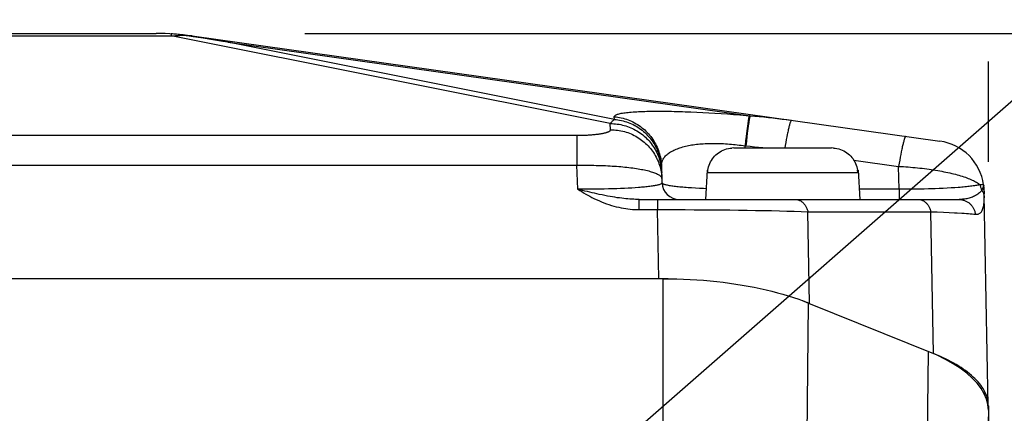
# Model space of a CAD drawing. Header units: millimetres. Extents: x 0 to 420, y 0 to 297.
# Tile 65 of 70: x 322.09 to 333.58, y 214.38 to 218.97. Entities that reach past the tile are written whole.
import ezdxf

# ---------------------------------------------------------------- set-up
doc = ezdxf.new("R2010")
doc.units = ezdxf.units.MM
doc.header["$LTSCALE"] = 23.1
doc.layers.get('0').update_dxf_attribs({"linetype": 'CONTINUOUS'})
for name, color, linetype in [('COMPONENTS', 7, 'CONTINUOUS'), ('DETAIL', 7, 'CONTINUOUS'), ('DIMENSION', 7, 'CONTINUOUS')]:
    doc.layers.add(name, color=color, linetype=linetype)
doc.styles.get("Standard").update_dxf_attribs({"font": 'arial.ttf'})
doc.dimstyles.new('DIMSTYLE_11', dxfattribs={"dimtxt": 3, "dimasz": 3, "dimexe": 0.18, "dimexo": 0.0625, "dimgap": 0.09, "dimtad": 1, "dimdec": 3, "dimlfac": 5, "dimdsep": 46, "dimtxsty": 'STANDARD', "dimblk": '_FILLED', "dimblk1": '_FILLED', "dimblk2": '_FILLED', "dimcen": 0.09, "dimadec": 0, "dimazin": 0, "dimtp": 0.5, "dimtm": 0.5, "dimtfac": 1, "dimtdec": 3, "dimtofl": 0, "dimtmove": 0, "dimatfit": 3, "dimldrblk": '_FILLED', "dimfxl": 1, "dimtolj": 1, "dimarcsym": 0})
doc.dimstyles.new('DIMSTYLE_12', dxfattribs={"dimtxt": 3, "dimasz": 3, "dimexe": 0.18, "dimexo": 0.0625, "dimgap": 0.09, "dimtad": 1, "dimdec": 1, "dimlfac": 5, "dimdsep": 46, "dimtxsty": 'STANDARD', "dimblk": '_FILLED', "dimblk1": '_FILLED', "dimblk2": '_FILLED', "dimcen": 0.09, "dimadec": 0, "dimazin": 0, "dimtp": 0.8, "dimtm": 0.8, "dimtfac": 1, "dimtdec": 1, "dimtofl": 0, "dimtmove": 0, "dimatfit": 3, "dimldrblk": '_FILLED', "dimfxl": 1, "dimtolj": 1, "dimarcsym": 0})
doc.dimstyles.new('DIMSTYLE_6', dxfattribs={"dimtxt": 3, "dimasz": 3, "dimexe": 0.18, "dimexo": 0.0625, "dimgap": 0.09, "dimtad": 1, "dimdec": 1, "dimlfac": 5, "dimdsep": 46, "dimtxsty": 'STANDARD', "dimblk": '_FILLED', "dimblk1": '_FILLED', "dimblk2": '_FILLED', "dimcen": 0.09, "dimadec": 0, "dimazin": 0, "dimtp": 0.3, "dimtm": 0.3, "dimtfac": 1, "dimtdec": 1, "dimtofl": 0, "dimtmove": 0, "dimatfit": 3, "dimldrblk": '_FILLED', "dimfxl": 1, "dimtolj": 1, "dimarcsym": 0})
doc.dimstyles.get("Standard").update_dxf_attribs({"dimtxt": 3, "dimasz": 3, "dimexe": 0.18, "dimexo": 0.0625, "dimgap": 0.09, "dimtad": 1, "dimdec": 3, "dimdsep": 46, "dimtxsty": 'STANDARD', "dimblk": '_FILLED', "dimblk1": '_FILLED', "dimblk2": '_FILLED', "dimcen": 0.09, "dimadec": 0, "dimazin": 0, "dimtol": 1, "dimtp": 0.001, "dimtm": 0.001, "dimtfac": 1, "dimtdec": 3, "dimtofl": 0, "dimtmove": 0, "dimatfit": 3, "dimldrblk": '_FILLED', "dimfxl": 1, "dimtolj": 1, "dimarcsym": 0})

# ---------------------------------------------------------------- blocks, each defined once
blk = doc.blocks.new('_FILLED')
at = {"color": 0, "linetype": 'BYBLOCK'}
blk.add_solid([(0, 0), (-1, 0.2), (-1, -0.2)], dxfattribs=at)
blk = doc.blocks.new('*D21')
at = {"layer": 'DIMENSION', "color": 2, "linetype": 'CONTINUOUS'}
for p, q in [((298.39, 226.906), (298.39, 230.906)), ((333.39, 219.498), (333.39, 230.906)), ((298.39, 228.906), (315.89, 228.906)), ((333.39, 228.906), (315.89, 228.906)), ((298.39, 216.463), (298.39, 224.964)), ((333.39, 217.31), (333.39, 218.478))]:
    blk.add_line(p, q, dxfattribs=at)
at = {"layer": 'DIMENSION', "color": 2, "linetype": 'CONTINUOUS', "xscale": 3, "yscale": 3, "zscale": 3, "rotation": 180}
blk.add_blockref('_FILLED', (298.39, 228.906), dxfattribs=at)
at = {"layer": 'DIMENSION', "color": 2, "linetype": 'CONTINUOUS', "xscale": 3, "yscale": 3, "zscale": 3}
blk.add_blockref('_FILLED', (333.39, 228.906), dxfattribs=at)
at = {"layer": 'DIMENSION', "color": 2, "linetype": 'CONTINUOUS', "insert": (315.89, 232.656), "char_height": 3, "width": 6.99257, "attachment_point": 2, "line_spacing_factor": 0.9}
blk.add_mtext('175', dxfattribs=at)
blk = doc.blocks.new('*D22')
at = {"layer": 'DIMENSION', "color": 2, "linetype": 'CONTINUOUS'}
for p, q in [((286.89, 233.048), (286.89, 240.906)), ((344.89, 226.753), (344.89, 240.906)), ((286.89, 238.906), (315.89, 238.906)), ((344.89, 238.906), (315.89, 238.906)), ((286.89, 223.748), (286.89, 230.473)), ((344.89, 217.686), (344.89, 224.666)), ((286.89, 202.197), (286.89, 221.528)), ((344.89, 202.066), (344.89, 216.896))]:
    blk.add_line(p, q, dxfattribs=at)
at = {"layer": 'DIMENSION', "color": 2, "linetype": 'CONTINUOUS', "xscale": 3, "yscale": 3, "zscale": 3, "rotation": 180}
blk.add_blockref('_FILLED', (286.89, 238.906), dxfattribs=at)
at = {"layer": 'DIMENSION', "color": 2, "linetype": 'CONTINUOUS', "xscale": 3, "yscale": 3, "zscale": 3}
blk.add_blockref('_FILLED', (344.89, 238.906), dxfattribs=at)
at = {"layer": 'DIMENSION', "color": 2, "linetype": 'CONTINUOUS', "insert": (315.89, 242.656), "char_height": 3, "width": 6.99257, "attachment_point": 2, "line_spacing_factor": 0.9}
blk.add_mtext('290', dxfattribs=at)
blk = doc.blocks.new('*D23')
at = {"layer": 'DIMENSION', "color": 2, "linetype": 'CONTINUOUS'}
for p, q in [((325.68, 218.806), (336.954, 218.806)), ((338.489, 218.806), (379.89, 218.806)), ((377.89, 218.806), (377.89, 178.376)), ((377.89, 137.947), (377.89, 178.376)), ((348.86, 137.947), (379.89, 137.947))]:
    blk.add_line(p, q, dxfattribs=at)
at = {"layer": 'DIMENSION', "color": 2, "linetype": 'CONTINUOUS', "xscale": 3, "yscale": 3, "zscale": 3}
for p, rotation in [((377.89, 218.806), 90), ((377.89, 137.947), 270)]:
    blk.add_blockref('_FILLED', p, dxfattribs=dict(at, rotation=rotation))
at = {"layer": 'DIMENSION', "color": 2, "linetype": 'CONTINUOUS', "insert": (374.14, 178.376), "char_height": 3, "width": 13.27138, "attachment_point": 2, "rotation": 90, "line_spacing_factor": 0.9}
blk.add_mtext('(404.3)', dxfattribs=at)
blk = doc.blocks.new('*D24')
at = {"layer": 'DIMENSION', "color": 2, "linetype": 'CONTINUOUS'}
for p, q in [((325.413, 218.806), (369.89, 218.806)), ((367.89, 218.806), (367.89, 207.376)), ((367.89, 195.947), (367.89, 207.376)), ((338.204, 195.947), (369.89, 195.947))]:
    blk.add_line(p, q, dxfattribs=at)
at = {"layer": 'DIMENSION', "color": 2, "linetype": 'CONTINUOUS', "xscale": 3, "yscale": 3, "zscale": 3}
for p, rotation in [((367.89, 218.806), 90), ((367.89, 195.947), 270)]:
    blk.add_blockref('_FILLED', p, dxfattribs=dict(at, rotation=rotation))
at = {"layer": 'DIMENSION', "color": 2, "linetype": 'CONTINUOUS', "insert": (364.14, 207.376), "char_height": 3, "width": 10.48327, "attachment_point": 2, "rotation": 90, "line_spacing_factor": 0.9}
blk.add_mtext('114.3', dxfattribs=at)

msp = doc.modelspace()

# ---------------------------------------------------------------- linework, layer by layer
at = {"layer": 'COMPONENTS', "color": 7, "linetype": 'CONTINUOUS'}
for p, q in [((308.09948, 218.80599), (323.67992, 218.80599)), ((324.11178, 218.76782), (323.99711, 218.7857)), ((324.09744, 218.7768), (332.82453, 217.55028)), ((324.22643, 218.74969), (324.11178, 218.76782)), ((324.34106, 218.73131), (324.22643, 218.74969)), ((330.4183, 217.47085), (330.39738, 217.47018)), ((330.4183, 217.47085), (331.5611, 217.47085)), ((331.58203, 217.47018), (331.5611, 217.47085)), ((329.58245, 217.06333), (329.57501, 217.26108)), ((330.10752, 217.21085), (330.0897, 216.87085)), ((330.10752, 217.21085), (330.11672, 217.21085)), ((330.11444, 217.18656), (330.11572, 217.21085)), ((330.11621, 217.20683), (330.11672, 217.21085)), ((330.11672, 217.21085), (330.12011, 217.23089)), ((331.85929, 217.23089), (331.86268, 217.21085)), ((331.86268, 217.21085), (331.8632, 217.20683)), ((331.86268, 217.21085), (331.87188, 217.21085)), ((331.86497, 217.18656), (331.86368, 217.21085)), ((331.87188, 217.21085), (331.8897, 216.87085)), ((333.34024, 217.0038), (333.34011, 217.0058)), ((333.34035, 217.00205), (333.34024, 217.0038)), ((333.34044, 217.00044), (333.34035, 217.00205)), ((333.34055, 216.99822), (333.34044, 217.00044)), ((333.34068, 216.99533), (333.34055, 216.99822)), ((333.34086, 216.99077), (333.34068, 216.99533)), ((333.3412, 216.9811), (333.34086, 216.99077)), ((333.34248, 216.93784), (333.3412, 216.9811)), ((329.31302, 216.87085), (333.04792, 216.87085)), ((333.34281, 216.92391), (333.34248, 216.93784)), ((333.38964, 214.46927), (333.34281, 216.92392)), ((329.59559, 215.94691), (302.18382, 215.94691)), ((329.59559, 215.94668), (329.54271, 215.94691)), ((329.65241, 215.94597), (329.59559, 215.94668)), ((331.26377, 215.67422), (331.22513, 215.6888)), ((331.30156, 215.6593), (331.27474, 215.66989)), ((331.29265, 215.6629), (332.74965, 215.07424)), ((333.3897, 214.41399), (333.38405, 214.47901)), ((333.3897, 214.46283), (333.38964, 214.46926)), ((333.3897, 214.46283), (333.3897, 203.33272))]:
    msp.add_line(p, q, dxfattribs=at)
at = {"layer": 'COMPONENTS', "color": 9, "linetype": 'CONTINUOUS'}
for p, q in [((323.85307, 218.80099), (323.85307, 218.7768)), ((307.92634, 218.7768), (323.85307, 218.7768)), ((328.97834, 217.75546), (323.85307, 218.7768)), ((324.51297, 218.70326), (330.61011, 217.84636)), ((329.0257, 217.80399), (324.51297, 218.70326)), ((329.91933, 217.89118), (329.98732, 217.8882)), ((329.98732, 217.8882), (330.0566, 217.8848)), ((330.0566, 217.8848), (330.12715, 217.88098)), ((330.12715, 217.88098), (330.19872, 217.87677)), ((330.19872, 217.87677), (330.27115, 217.87216)), ((330.27115, 217.87216), (330.34418, 217.86718)), ((330.34418, 217.86718), (330.41746, 217.86186)), ((330.41746, 217.86186), (330.49085, 217.85621)), ((328.98105, 217.6835), (328.97834, 217.75546)), ((329.0257, 217.80399), (329.02455, 217.83447)), ((330.49085, 217.85621), (330.5641, 217.85026)), ((330.5641, 217.85026), (330.61011, 217.84636)), ((330.56735, 217.63917), (330.56347, 217.60572)), ((330.57114, 217.67065), (330.56735, 217.63917)), ((330.57483, 217.69998), (330.57114, 217.67065)), ((330.57676, 217.63837), (330.57289, 217.60492)), ((330.5784, 217.72703), (330.57483, 217.69998)), ((330.58055, 217.66984), (330.57676, 217.63837)), ((330.58424, 217.69918), (330.58055, 217.66984)), ((330.58781, 217.72622), (330.58424, 217.69918)), ((303.19008, 217.61886), (328.60066, 217.61889)), ((328.58933, 217.61886), (328.58933, 217.26875)), ((330.55756, 217.55221), (330.55158, 217.49524)), ((330.56347, 217.60572), (330.55756, 217.55221)), ((330.56697, 217.5514), (330.56099, 217.49444)), ((330.57289, 217.60492), (330.56697, 217.5514)), ((331.02513, 217.53424), (331.01881, 217.49905)), ((331.03139, 217.56779), (331.02513, 217.53424)), ((331.03753, 217.59954), (331.03139, 217.56779)), ((330.5525, 217.47085), (330.55158, 217.49524)), ((331.01881, 217.49905), (331.01389, 217.47085)), ((331.81928, 217.32971), (332.343, 217.25611)), ((332.34939, 217.29344), (332.343, 217.2561)), ((332.35575, 217.32939), (332.34939, 217.29344)), ((332.36204, 217.36379), (332.35575, 217.32939)), ((332.36824, 217.39645), (332.36204, 217.36379)), ((303.19009, 217.26875), (328.58932, 217.26875)), ((328.59984, 216.98951), (328.58932, 217.26875)), ((330.11444, 217.18656), (331.86497, 217.18656)), ((332.34809, 216.98951), (332.343, 217.25611)), ((328.65217, 216.98929), (328.59984, 216.98951)), ((328.70425, 216.9893), (328.65217, 216.98929)), ((328.75595, 216.98952), (328.70425, 216.9893)), ((328.80722, 216.98998), (328.75595, 216.98952)), ((328.85794, 216.99065), (328.80722, 216.98998)), ((328.90798, 216.99154), (328.85794, 216.99065)), ((328.95718, 216.99266), (328.90798, 216.99154)), ((329.00536, 216.99398), (328.95718, 216.99266)), ((329.05242, 216.99553), (329.00536, 216.99398)), ((329.09827, 216.99728), (329.05242, 216.99553)), ((329.14292, 216.99925), (329.09827, 216.99728)), ((329.18626, 217.00144), (329.14292, 216.99925)), ((329.22815, 217.00384), (329.18626, 217.00144)), ((329.26839, 217.00644), (329.22815, 217.00384)), ((329.30683, 217.00925), (329.26839, 217.00644)), ((330.01747, 216.9997), (329.97146, 217.00208)), ((330.06512, 216.99755), (330.01747, 216.9997)), ((330.09628, 216.99632), (330.06512, 216.99755)), ((332.34809, 216.98951), (332.34809, 216.87085)), ((332.4835, 216.98983), (332.42967, 216.98952)), ((332.53672, 216.99037), (332.4835, 216.98983)), ((332.5893, 216.99114), (332.53672, 216.99037)), ((332.64146, 216.99216), (332.5893, 216.99114)), ((332.69286, 216.99341), (332.64146, 216.99216)), ((332.74332, 216.99489), (332.69286, 216.99341)), ((332.86442, 216.9996), (332.8169, 216.99755)), ((332.91058, 217.00188), (332.86442, 216.9996)), ((332.95526, 217.00439), (332.91058, 217.00188)), ((332.99831, 217.00712), (332.95526, 217.00439)), ((333.03957, 217.01007), (332.99831, 217.00712)), ((333.33483, 217.04217), (333.29344, 217.04282)), ((329.31303, 216.7522), (329.31303, 216.87085)), ((329.52928, 216.87085), (329.52928, 216.7522)), ((333.34242, 216.87085), (333.34264, 216.87751)), ((333.34264, 216.87751), (333.34281, 216.88428)), ((333.34281, 216.88428), (333.34292, 216.89114)), ((329.31303, 216.7522), (329.52927, 216.7522)), ((329.52927, 216.7522), (329.6367, 216.75224)), ((329.54271, 215.94691), (329.52927, 216.7522)), ((329.6367, 216.75224), (329.74403, 216.75213)), ((329.74403, 216.75213), (329.85107, 216.75184)), ((329.85107, 216.75184), (329.95761, 216.75139)), ((329.95761, 216.75139), (330.06344, 216.75078)), ((330.06344, 216.75078), (330.16834, 216.75)), ((330.16834, 216.75), (330.27209, 216.74906)), ((330.27209, 216.74906), (330.37453, 216.74796)), ((330.37453, 216.74796), (330.47546, 216.7467)), ((330.47546, 216.7467), (330.57472, 216.74527)), ((330.57472, 216.74527), (330.67212, 216.74368)), ((330.67212, 216.74368), (330.76743, 216.74194)), ((330.76743, 216.74194), (330.86046, 216.74004)), ((330.86046, 216.74004), (330.95099, 216.73797)), ((330.95099, 216.73797), (331.03881, 216.73576)), ((331.03881, 216.73576), (331.12368, 216.7334)), ((331.12368, 216.7334), (331.2054, 216.73088)), ((331.2054, 216.73088), (331.28374, 216.72823)), ((331.30156, 215.6593), (331.28374, 216.72823)), ((331.28374, 216.72823), (332.71809, 216.72823)), ((332.74965, 215.07424), (332.71809, 216.72823)), ((332.71809, 216.72823), (332.79362, 216.72544)), ((332.79362, 216.72544), (332.86523, 216.72249)), ((332.86523, 216.72249), (332.93269, 216.71942)), ((329.59559, 214.15941), (329.59559, 215.94691)), ((331.27327, 214.08413), (331.29265, 215.6629)), ((332.68676, 215.09964), (332.66736, 213.52089)), ((333.3897, 214.41399), (333.36328, 212.89987))]:
    msp.add_line(p, q, dxfattribs=at)
at = {"layer": 'COMPONENTS', "color": 7, "linetype": 'CONTINUOUS'}
for points in [[(323.99711, 218.7857), (323.98114, 218.78808), (323.96517, 218.7903), (323.94918, 218.79234), (323.93318, 218.79421), (323.91718, 218.79591), (323.90116, 218.79744), (323.88513, 218.79879), (323.8691, 218.79998), (323.85307, 218.80099)], [(324.51297, 218.70326), (324.45567, 218.71267), (324.34106, 218.73131)], [(330.12011, 217.23089), (330.12488, 217.25058), (330.13101, 217.26994), (330.13859, 217.2891), (330.14753, 217.30793), (330.15766, 217.32598), (330.169, 217.34317), (330.18152, 217.35958), (330.19501, 217.375), (330.2094, 217.38935), (330.22476, 217.4027), (330.24107, 217.41501), (330.25843, 217.42634), (330.27674, 217.43662), (330.29569, 217.44562), (330.31534, 217.45327), (330.33563, 217.45964), (330.35612, 217.46459), (330.37665, 217.46809), (330.39738, 217.47018)], [(331.58203, 217.47018), (331.60275, 217.46809), (331.62329, 217.46459), (331.64377, 217.45964), (331.66407, 217.45327), (331.68371, 217.44562), (331.70267, 217.43662), (331.72098, 217.42634), (331.73833, 217.41501), (331.75464, 217.4027), (331.77, 217.38935), (331.78439, 217.375), (331.79788, 217.35958), (331.81041, 217.34317), (331.82174, 217.32598), (331.83187, 217.30793), (331.84082, 217.2891), (331.84839, 217.26994), (331.85453, 217.25058), (331.85929, 217.23089)], [(330.11444, 217.18656), (330.11468, 217.19063), (330.11498, 217.19469), (330.11533, 217.19875), (330.11574, 217.20279), (330.11621, 217.20683)], [(331.8632, 217.20683), (331.86366, 217.20279), (331.86407, 217.19875), (331.86443, 217.19469), (331.86473, 217.19063), (331.86497, 217.18656)], [(333.34011, 217.0058), (333.34003, 217.00692), (333.33993, 217.00815), (333.33982, 217.00947), (333.33969, 217.0109), (333.33953, 217.01244), (333.33936, 217.01408), (333.33916, 217.0158), (333.33894, 217.0176), (333.33869, 217.01949), (333.33841, 217.02144), (333.33811, 217.02346), (333.33777, 217.02555), (333.33739, 217.0277), (333.33699, 217.02991), (333.33664, 217.03166)], [(329.59559, 215.94691), (329.67478, 215.94638), (329.7537, 215.9448), (329.83232, 215.94218), (329.91077, 215.93851), (329.98894, 215.93379), (330.06652, 215.92806), (330.14351, 215.9213), (330.21992, 215.91352), (330.29545, 215.90477), (330.37007, 215.89503), (330.44382, 215.88433), (330.51646, 215.87269), (330.58797, 215.86014), (330.65839, 215.84665), (330.7276, 215.83227), (330.7956, 215.817), (330.8624, 215.80083), (330.9279, 215.78378), (330.99212, 215.76585), (331.05505, 215.74703), (331.11657, 215.72732), (331.17666, 215.70674), (331.23536, 215.68526), (331.29265, 215.6629)], [(333.38405, 214.47901), (333.3682, 214.54302), (333.34216, 214.60604), (333.30562, 214.66832), (333.25888, 214.72961), (333.20288, 214.78907), (333.13744, 214.84669), (333.06273, 214.90249), (332.98017, 214.95575), (332.89022, 215.00625), (332.79242, 215.05421), (332.68676, 215.09964)], [(333.38964, 214.46926), (333.38908, 214.48322), (333.38724, 214.50359), (333.38416, 214.52393), (333.37985, 214.54424), (333.37431, 214.56452), (333.36755, 214.58474), (333.35957, 214.60489), (333.35037, 214.62499), (333.33997, 214.64498), (333.32835, 214.66489), (333.31553, 214.6847), (333.30152, 214.70438), (333.28633, 214.72394), (333.26995, 214.74337), (333.25241, 214.76266), (333.23371, 214.78178), (333.21384, 214.80075), (333.19285, 214.81954), (333.17072, 214.83815), (333.14747, 214.85657), (333.12312, 214.87477), (333.09767, 214.89277), (333.07114, 214.91056), (333.04354, 214.9281), (333.0149, 214.94541), (332.9852, 214.96247), (332.95449, 214.97928), (332.92278, 214.99581), (332.89006, 215.01208), (332.85638, 215.02806), (332.82176, 215.04374), (332.78618, 215.05914), (332.74965, 215.07424)]]:
    msp.add_lwpolyline(points, dxfattribs=at)
at = {"layer": 'COMPONENTS', "color": 9, "linetype": 'CONTINUOUS'}
for points in [[(323.85307, 218.7768), (323.86983, 218.77836), (323.88641, 218.77976), (323.9028, 218.78102), (323.91899, 218.78214), (323.935, 218.78311), (323.95082, 218.78395), (323.96644, 218.78466), (323.98187, 218.78524), (323.99711, 218.7857)], [(323.99711, 218.7857), (324.00779, 218.78524), (324.01859, 218.78466), (324.02951, 218.78395), (324.04055, 218.78311), (324.0517, 218.78214), (324.06296, 218.78102), (324.07434, 218.77976), (324.08584, 218.77836), (324.09744, 218.7768)], [(329.02455, 217.83447), (329.02501, 217.83853), (329.02665, 217.84247), (329.02946, 217.84629), (329.03347, 217.84999), (329.03864, 217.85357), (329.04496, 217.85702), (329.0524, 217.86035), (329.06098, 217.86354), (329.07064, 217.8666), (329.08138, 217.86953), (329.09319, 217.87233), (329.10602, 217.87499), (329.11986, 217.87751), (329.13472, 217.8799), (329.15051, 217.88215), (329.16724, 217.88427), (329.18492, 217.88624), (329.20346, 217.88808), (329.22287, 217.88979), (329.24314, 217.89136), (329.2642, 217.89279), (329.28604, 217.89409), (329.30868, 217.89526), (329.33203, 217.8963), (329.35609, 217.8972), (329.38086, 217.89797), (329.40628, 217.89862), (329.43233, 217.89913), (329.45902, 217.89953), (329.48629, 217.89979), (329.51414, 217.89993), (329.54256, 217.89995), (329.57149, 217.89985), (329.60095, 217.89964), (329.63092, 217.8993), (329.66134, 217.89884), (329.69222, 217.89827), (329.72355, 217.89759), (329.75526, 217.89679), (329.78735, 217.89589), (329.81984, 217.89487), (329.85266, 217.89375), (329.88583, 217.89252), (329.91933, 217.89118)], [(328.97834, 217.75546), (328.98357, 217.76235), (328.98881, 217.76887), (328.99406, 217.77501), (328.99932, 217.78077), (329.00458, 217.78616), (329.00985, 217.79118), (329.01513, 217.79582), (329.02041, 217.80009), (329.0257, 217.80399)], [(328.97834, 217.75546), (328.99878, 217.75513), (329.0192, 217.75411), (329.03957, 217.7524), (329.05987, 217.75001), (329.08008, 217.74693), (329.10016, 217.74317), (329.12011, 217.73874), (329.13989, 217.73364), (329.15949, 217.72787), (329.17887, 217.72144), (329.19802, 217.71436), (329.21692, 217.70664), (329.23553, 217.69829), (329.25385, 217.68932), (329.27185, 217.67973), (329.28951, 217.66953), (329.30681, 217.65875), (329.32373, 217.64739), (329.34024, 217.63547), (329.35634, 217.623), (329.37199, 217.60999), (329.38719, 217.59645), (329.40192, 217.58242), (329.41615, 217.56789), (329.42987, 217.55289), (329.44307, 217.53744), (329.45573, 217.52155), (329.46784, 217.50524), (329.47938, 217.48854), (329.49033, 217.47145), (329.50069, 217.454), (329.51045, 217.43622), (329.51958, 217.41811), (329.52809, 217.39971), (329.53596, 217.38102), (329.54318, 217.36209), (329.54975, 217.34292), (329.55565, 217.32354), (329.56088, 217.30397), (329.56544, 217.28423), (329.56931, 217.26436), (329.5725, 217.24436), (329.575, 217.22427)], [(329.02455, 217.83447), (329.04518, 217.83242), (329.06572, 217.82967), (329.08616, 217.82622), (329.10647, 217.82206), (329.12662, 217.8172), (329.14659, 217.81166), (329.16636, 217.80543), (329.18589, 217.79852), (329.20518, 217.79094), (329.22419, 217.78271), (329.24291, 217.77382), (329.2613, 217.7643), (329.27936, 217.75415), (329.29705, 217.74338), (329.31436, 217.73201), (329.33126, 217.72005), (329.34774, 217.70751), (329.36377, 217.69442), (329.37934, 217.68078), (329.39443, 217.66661), (329.40901, 217.65193), (329.42308, 217.63676), (329.43662, 217.62112), (329.4496, 217.60501), (329.46202, 217.58847), (329.47386, 217.57151), (329.4851, 217.55415), (329.49573, 217.53642), (329.50575, 217.51833), (329.51513, 217.4999), (329.52386, 217.48117), (329.53194, 217.46214), (329.53936, 217.44285), (329.5461, 217.42331), (329.55216, 217.40356), (329.55753, 217.3836), (329.56221, 217.36347), (329.56619, 217.3432), (329.56946, 217.32279), (329.57202, 217.30229), (329.57387, 217.28171), (329.57501, 217.26108)], [(329.0257, 217.80399), (329.04633, 217.80195), (329.06687, 217.7992), (329.08731, 217.79574), (329.10762, 217.79158), (329.12777, 217.78673), (329.14774, 217.78118), (329.1675, 217.77495), (329.18704, 217.76804), (329.20633, 217.76047), (329.22534, 217.75223), (329.24405, 217.74335), (329.26245, 217.73382), (329.2805, 217.72367), (329.2982, 217.7129), (329.3155, 217.70153), (329.33241, 217.68957), (329.34888, 217.67704), (329.36492, 217.66394), (329.38049, 217.6503), (329.39557, 217.63614), (329.41016, 217.62146), (329.42423, 217.60629), (329.43777, 217.59064), (329.45075, 217.57453), (329.46317, 217.55799), (329.47501, 217.54103), (329.48625, 217.52367), (329.49688, 217.50594), (329.50689, 217.48785), (329.51627, 217.46943), (329.52501, 217.45069), (329.53309, 217.43166), (329.5405, 217.41237), (329.54725, 217.39284), (329.55331, 217.37308), (329.55868, 217.35312), (329.56336, 217.333), (329.56733, 217.31272), (329.57061, 217.29232), (329.57317, 217.27181), (329.57502, 217.25123), (329.57615, 217.2306)], [(330.60069, 217.84717), (330.59971, 217.84511), (330.59866, 217.84229), (330.59755, 217.83872), (330.59638, 217.8344), (330.59515, 217.82933), (330.59387, 217.82353), (330.59254, 217.817), (330.59115, 217.80974), (330.58971, 217.80178), (330.58823, 217.79311), (330.5867, 217.78375), (330.58512, 217.77371), (330.5835, 217.763), (330.58184, 217.75164), (330.5784, 217.72703)], [(330.61011, 217.84636), (330.60912, 217.8443), (330.60807, 217.84148), (330.60696, 217.83791), (330.60579, 217.83359), (330.60457, 217.82853), (330.60329, 217.82272), (330.60195, 217.81619), (330.60056, 217.80894), (330.59913, 217.80097), (330.59764, 217.7923), (330.59611, 217.78294), (330.59453, 217.7729), (330.59291, 217.7622), (330.59125, 217.75084), (330.58781, 217.72622)], [(330.61011, 217.84636), (330.66283, 217.84212), (330.71578, 217.83748), (330.76896, 217.83243), (330.82236, 217.82698), (330.87599, 217.82113), (330.92984, 217.81487), (330.98392, 217.80821), (331.03822, 217.80115), (331.09274, 217.79367)], [(331.09274, 217.79367), (331.0914, 217.79349), (331.08996, 217.79258), (331.08842, 217.79093), (331.08679, 217.78857), (331.08505, 217.78548), (331.08323, 217.78167), (331.08132, 217.77714), (331.07931, 217.77191), (331.07722, 217.76598), (331.07505, 217.75935), (331.0728, 217.75203), (331.07047, 217.74403), (331.06806, 217.73537), (331.06558, 217.72604), (331.06303, 217.71608), (331.06042, 217.70547), (331.05774, 217.69425), (331.055, 217.68242), (331.05221, 217.66999), (331.04937, 217.65699), (331.04647, 217.64343), (331.04353, 217.62932), (331.03753, 217.59954)], [(328.60066, 217.61889), (328.61196, 217.61897), (328.62323, 217.6191), (328.63447, 217.61928), (328.64569, 217.61952), (328.65685, 217.61981), (328.66796, 217.62015), (328.67901, 217.62054), (328.68997, 217.62099), (328.70085, 217.62148), (328.71165, 217.62203), (328.72234, 217.62262), (328.73292, 217.62327), (328.74339, 217.62397), (328.75372, 217.62471), (328.76393, 217.62551), (328.774, 217.62635), (328.78391, 217.62725), (328.79367, 217.62818), (328.80327, 217.62917), (328.81269, 217.6302), (328.82193, 217.63128), (328.83099, 217.6324), (328.83984, 217.63357), (328.84849, 217.63478), (328.85694, 217.63603), (328.86516, 217.63732), (328.87315, 217.63866), (328.88091, 217.64003), (328.88842, 217.64144), (328.89569, 217.64289), (328.90271, 217.64437), (328.90946, 217.64589), (328.91593, 217.64745), (328.92215, 217.64904), (328.92807, 217.65065), (328.9337, 217.6523), (328.93905, 217.65398), (328.9441, 217.65569), (328.94884, 217.65742), (328.95327, 217.65917), (328.95739, 217.66095), (328.96119, 217.66275), (328.96467, 217.66457), (328.96782, 217.66641), (328.97064, 217.66826), (328.97314, 217.67014), (328.97529, 217.67202), (328.9771, 217.67391), (328.97858, 217.67582), (328.97971, 217.67773), (328.9805, 217.67965), (328.98095, 217.68157), (328.98105, 217.6835)], [(328.98105, 217.6835), (329.00149, 217.68317), (329.02191, 217.68215), (329.04228, 217.68045), (329.06258, 217.67805), (329.08279, 217.67497), (329.10287, 217.67122), (329.12282, 217.66678), (329.1426, 217.66168), (329.1622, 217.65591), (329.18158, 217.64948), (329.20073, 217.6424), (329.21963, 217.63469), (329.23824, 217.62633), (329.25656, 217.61736), (329.27456, 217.60777), (329.29222, 217.59758), (329.30952, 217.58679), (329.32644, 217.57543), (329.34295, 217.56351), (329.35905, 217.55104), (329.3747, 217.53803), (329.3899, 217.5245), (329.40463, 217.51046), (329.41886, 217.49593), (329.43258, 217.48094), (329.44578, 217.46548), (329.45844, 217.44959), (329.47055, 217.43329), (329.48209, 217.41658), (329.49304, 217.39949), (329.5034, 217.38204), (329.51316, 217.36426), (329.52229, 217.34615), (329.5308, 217.32775), (329.53867, 217.30907), (329.54589, 217.29013), (329.55246, 217.27096), (329.55836, 217.25158), (329.56359, 217.23201), (329.56815, 217.21228), (329.57202, 217.1924), (329.57521, 217.1724)], [(329.57501, 217.26108), (329.57498, 217.27182), (329.5757, 217.28238), (329.57716, 217.29276), (329.57937, 217.30299), (329.58231, 217.31306), (329.58596, 217.32293), (329.59034, 217.3326), (329.59541, 217.34209), (329.60117, 217.35136), (329.60762, 217.36042), (329.61472, 217.36927), (329.62248, 217.37789), (329.63088, 217.38628), (329.63991, 217.39445), (329.64954, 217.40237), (329.65976, 217.41005), (329.67056, 217.4175), (329.68193, 217.4247), (329.69384, 217.43165), (329.70628, 217.43835), (329.71924, 217.4448), (329.7327, 217.451), (329.74664, 217.45695), (329.76105, 217.46264), (329.77591, 217.46808), (329.7912, 217.47326), (329.80692, 217.4782), (329.82305, 217.48287), (329.83956, 217.4873), (329.85646, 217.49147), (329.87372, 217.4954), (329.89133, 217.49907), (329.90929, 217.50249), (329.92758, 217.50567), (329.94619, 217.5086), (329.96509, 217.51128), (329.98429, 217.51372), (330.00376, 217.51591), (330.02349, 217.51787), (330.04347, 217.51958), (330.06368, 217.52105), (330.08413, 217.52228), (330.1048, 217.52328), (330.12567, 217.52404), (330.14676, 217.52456), (330.16807, 217.52486), (330.18957, 217.52492), (330.21129, 217.52475), (330.23321, 217.52435), (330.25532, 217.52372), (330.2776, 217.52286), (330.30003, 217.52177), (330.32261, 217.52044), (330.3453, 217.5189), (330.36809, 217.51713), (330.39096, 217.51513), (330.41388, 217.51292), (330.43682, 217.5105), (330.45978, 217.50786), (330.48275, 217.50501), (330.50572, 217.50196), (330.52866, 217.49871), (330.55158, 217.49524)], [(332.42651, 217.60622), (332.42517, 217.60604), (332.42373, 217.60513), (332.42219, 217.60349), (332.42055, 217.60112), (332.41882, 217.59803), (332.417, 217.59422), (332.41508, 217.5897), (332.41308, 217.58446), (332.41099, 217.57853), (332.40882, 217.5719), (332.40657, 217.56458), (332.40423, 217.55658), (332.40183, 217.54792), (332.39935, 217.5386), (332.3968, 217.52863), (332.39419, 217.51802), (332.39151, 217.5068), (332.38877, 217.49497), (332.38598, 217.48254), (332.38314, 217.46954), (332.38024, 217.45598), (332.3773, 217.44187), (332.37432, 217.42724), (332.36824, 217.39645)], [(330.55158, 217.49524), (330.60987, 217.4901), (330.65898, 217.48544), (330.70833, 217.48044), (330.75791, 217.47512), (330.79552, 217.47085)], [(328.58932, 217.26875), (328.6176, 217.26921), (328.64587, 217.26953), (328.67408, 217.2697), (328.70223, 217.26973), (328.73028, 217.26962), (328.75823, 217.26936), (328.78604, 217.26896), (328.8137, 217.26842), (328.84119, 217.26773), (328.86847, 217.2669), (328.89554, 217.26593), (328.92237, 217.26481), (328.94893, 217.26356), (328.97521, 217.26216), (329.00119, 217.26062), (329.02684, 217.25895), (329.05215, 217.25714), (329.0771, 217.25518), (329.10167, 217.2531), (329.12583, 217.25088), (329.14957, 217.24852), (329.17287, 217.24603), (329.19571, 217.24342), (329.21806, 217.24067), (329.23991, 217.2378), (329.26124, 217.23481), (329.28203, 217.23169), (329.30226, 217.22845), (329.32191, 217.22509), (329.34096, 217.22162), (329.35941, 217.21803), (329.37722, 217.21434), (329.39438, 217.21053), (329.41088, 217.20662), (329.42669, 217.20261), (329.44181, 217.1985), (329.45622, 217.19429), (329.4699, 217.19), (329.48284, 217.18561), (329.49503, 217.18114), (329.50645, 217.17659), (329.51709, 217.17196), (329.52694, 217.16726), (329.53598, 217.16249), (329.54422, 217.15765), (329.55164, 217.15275), (329.55823, 217.1478), (329.56398, 217.1428), (329.56889, 217.13774), (329.57295, 217.13265), (329.57615, 217.12751), (329.5785, 217.12234), (329.57999, 217.11714), (329.58062, 217.11192)], [(329.575, 217.22427), (329.5768, 217.2041), (329.57791, 217.18388)], [(329.57521, 217.1724), (329.57771, 217.15231), (329.57951, 217.13214), (329.58062, 217.11192)], [(332.343, 217.2561), (332.37096, 217.2547), (332.39888, 217.25311), (332.42674, 217.25133), (332.45453, 217.24937), (332.4822, 217.24723), (332.50977, 217.2449), (332.5372, 217.24239), (332.56448, 217.2397), (332.59158, 217.23684), (332.61848, 217.2338), (332.64516, 217.23059), (332.6716, 217.22722), (332.69779, 217.22367), (332.72369, 217.21996), (332.7493, 217.2161), (332.77459, 217.21207), (332.79954, 217.20789), (332.82414, 217.20355), (332.84837, 217.19907), (332.87221, 217.19444), (332.89564, 217.18967), (332.91864, 217.18475), (332.9412, 217.17971), (332.9633, 217.17453), (332.98492, 217.16922), (333.00605, 217.16379), (333.02667, 217.15824), (333.04675, 217.15257), (333.0663, 217.1468), (333.08528, 217.14091), (333.10369, 217.13492), (333.12151, 217.12883), (333.13873, 217.12264), (333.15533, 217.11637), (333.17129, 217.11001), (333.18661, 217.10357), (333.20127, 217.09705), (333.21526, 217.09047), (333.22857, 217.08382), (333.24118, 217.0771), (333.25309, 217.07034), (333.26428, 217.06352), (333.27474, 217.05665), (333.28446, 217.04975), (333.29344, 217.04282)], [(329.58245, 217.06333), (329.58212, 217.06093), (329.58092, 217.05858), (329.57889, 217.05625), (329.57602, 217.05394), (329.57233, 217.05163), (329.56782, 217.04936), (329.5625, 217.0471), (329.55637, 217.04486), (329.54946, 217.04265), (329.54177, 217.04048), (329.53331, 217.03832), (329.5241, 217.03621), (329.51416, 217.03413), (329.5035, 217.03207), (329.49213, 217.03007), (329.48008, 217.0281), (329.46734, 217.02616), (329.45395, 217.02427), (329.43992, 217.02242), (329.42527, 217.02061), (329.41001, 217.01884), (329.39417, 217.01713), (329.37776, 217.01545), (329.36081, 217.01383), (329.34332, 217.01226), (329.32533, 217.01073), (329.30683, 217.00925)], [(329.97146, 217.00208), (329.92726, 217.0047), (329.90589, 217.0061), (329.88503, 217.00755), (329.86471, 217.00906), (329.84493, 217.01061), (329.82573, 217.01223), (329.80713, 217.0139), (329.78913, 217.01561), (329.77177, 217.01738), (329.75506, 217.0192), (329.73901, 217.02106), (329.72366, 217.02298), (329.70901, 217.02494), (329.69509, 217.02693), (329.6819, 217.02898), (329.66948, 217.03106), (329.65783, 217.03318), (329.64696, 217.03534), (329.6369, 217.03753), (329.62766, 217.03975), (329.61924, 217.04201), (329.61167, 217.04429), (329.60495, 217.0466), (329.59909, 217.04894), (329.5941, 217.0513), (329.58999, 217.05367), (329.58677, 217.05606), (329.58443, 217.05848), (329.58299, 217.06091), (329.58245, 217.06333)], [(328.84937, 216.93018), (328.82243, 216.93602), (328.79512, 216.94209), (328.76743, 216.94841), (328.73919, 216.95501), (328.7106, 216.96183), (328.68229, 216.96872), (328.65449, 216.97562), (328.627, 216.98256), (328.59984, 216.98951)], [(328.59984, 216.98951), (328.62164, 216.97555), (328.64401, 216.96169), (328.66695, 216.94793), (328.69062, 216.93417), (328.71487, 216.92051), (328.7392, 216.90731), (328.76346, 216.8947), (328.78781, 216.88254), (328.81225, 216.87085)], [(332.42967, 216.98952), (332.37536, 216.98945), (331.88348, 216.98951)], [(332.8169, 216.99755), (332.76814, 216.99572), (332.74332, 216.99489)], [(333.29344, 217.04282), (333.28418, 217.04055), (333.27413, 217.03834), (333.26329, 217.03617), (333.2517, 217.03403), (333.23936, 217.03192), (333.2263, 217.02985), (333.21254, 217.02783), (333.19809, 217.02585), (333.18295, 217.02391), (333.16716, 217.02202), (333.15072, 217.02016), (333.13365, 217.01836), (333.11596, 217.0166), (333.09769, 217.01489), (333.07885, 217.01323), (333.05947, 217.01163), (333.03957, 217.01007)], [(333.30523, 216.96755), (333.29659, 216.95793), (333.2871, 216.94878), (333.27681, 216.94009), (333.26574, 216.93183), (333.25397, 216.92405), (333.24179, 216.91688), (333.22935, 216.91034), (333.21666, 216.90439), (333.20382, 216.899), (333.19093, 216.89418), (333.17802, 216.88989), (333.16504, 216.88609), (333.15203, 216.88275), (333.13902, 216.87986), (333.12599, 216.8774), (333.11295, 216.87535), (333.09993, 216.87371), (333.08691, 216.87244), (333.07387, 216.87155), (333.06087, 216.87103), (333.04792, 216.87085)], [(333.29344, 217.04282), (333.29459, 217.03535), (333.29602, 217.02793), (333.29772, 217.02056), (333.29968, 217.01328), (333.3019, 217.00607), (333.30439, 216.99896), (333.30713, 216.99194), (333.31013, 216.98504), (333.31338, 216.97825)], [(333.3121, 216.97644), (333.31079, 216.97464), (333.30945, 216.97285), (333.30808, 216.97107), (333.30667, 216.96931), (333.30523, 216.96755)], [(333.3121, 216.97644), (333.31524, 216.98087), (333.31701, 216.98349), (333.31869, 216.9861), (333.32028, 216.9887), (333.32179, 216.99129), (333.32322, 216.99386), (333.32456, 216.99643), (333.32581, 216.99898), (333.32699, 217.00151)], [(333.31338, 216.97825), (333.31775, 216.97164), (333.32179, 216.96486), (333.3255, 216.95793), (333.32886, 216.95087), (333.33188, 216.94369), (333.33455, 216.93639), (333.33686, 216.92901), (333.33881, 216.92154), (333.34039, 216.91401)], [(333.32699, 217.00151), (333.32823, 217.00432), (333.32935, 217.00702), (333.33037, 217.00962), (333.3313, 217.01209), (333.33213, 217.01443), (333.33288, 217.01665), (333.33354, 217.01873), (333.33413, 217.02067), (333.33465, 217.02247), (333.33509, 217.02412), (333.33547, 217.0256), (333.33579, 217.02692), (333.33605, 217.02808), (333.33626, 217.02906), (333.33642, 217.02988), (333.33653, 217.03054), (333.33661, 217.03104), (333.33665, 217.03141), (333.33665, 217.03162), (333.33664, 217.03166)], [(333.32699, 217.00151), (333.33013, 216.9945), (333.33294, 216.98737), (333.33539, 216.98014), (333.33748, 216.97283), (333.33922, 216.96543), (333.3406, 216.95798), (333.34161, 216.95048), (333.34225, 216.94295), (333.34248, 216.93784)], [(328.81225, 216.87085), (328.84312, 216.85693), (328.87358, 216.84398), (328.90364, 216.83199), (328.93329, 216.821), (328.96254, 216.81098), (328.99142, 216.80182), (329.01995, 216.79351), (329.04811, 216.78607), (329.07596, 216.77941), (329.10352, 216.77352), (329.13076, 216.76841), (329.15771, 216.76402), (329.18436, 216.76034), (329.21072, 216.75738), (329.23677, 216.75509), (329.2625, 216.75346), (329.28792, 216.75249), (329.31303, 216.7522)], [(329.31303, 216.87085), (329.2929, 216.87101), (329.27224, 216.87149), (329.25105, 216.8723), (329.22932, 216.87344), (329.20705, 216.87493), (329.18416, 216.87676), (329.16068, 216.87896), (329.13657, 216.88152), (329.11175, 216.88446), (329.08622, 216.88779), (329.05996, 216.89152), (329.03283, 216.89566), (329.00481, 216.90024), (328.97589, 216.90526), (328.94591, 216.91075), (328.91481, 216.91674), (328.88263, 216.92321), (328.84937, 216.93018)], [(331.13716, 216.87085), (331.14441, 216.87063), (331.15165, 216.86996), (331.15885, 216.86884), (331.166, 216.86727), (331.17309, 216.86526), (331.18009, 216.86282), (331.187, 216.85995), (331.1938, 216.85665), (331.20047, 216.85293), (331.207, 216.8488), (331.21337, 216.84428), (331.21957, 216.83936), (331.22559, 216.83407), (331.23141, 216.82841), (331.23701, 216.8224), (331.24239, 216.81604), (331.24754, 216.80936), (331.25243, 216.80237), (331.25707, 216.79508), (331.26144, 216.78752), (331.26553, 216.77969), (331.26933, 216.77161), (331.27283, 216.76332), (331.27603, 216.75481), (331.27892, 216.74611), (331.28149, 216.73725), (331.28373, 216.72823)], [(332.57152, 216.87085), (332.57877, 216.87063), (332.58601, 216.86996), (332.59321, 216.86884), (332.60036, 216.86727), (332.60745, 216.86526), (332.61445, 216.86282), (332.62137, 216.85995), (332.62816, 216.85665), (332.63483, 216.85293), (332.64136, 216.8488), (332.64774, 216.84428), (332.65394, 216.83936), (332.65995, 216.83407), (332.66577, 216.82841), (332.67137, 216.8224), (332.67675, 216.81604), (332.6819, 216.80936), (332.6868, 216.80237), (332.69143, 216.79508), (332.6958, 216.78752), (332.69989, 216.77969), (332.70369, 216.77161), (332.7072, 216.76332), (332.7104, 216.75481), (332.71328, 216.74611), (332.71585, 216.73725), (332.7181, 216.72823)], [(333.04792, 216.87085), (333.05626, 216.87067), (333.06458, 216.8701), (333.07288, 216.86916), (333.08112, 216.86785), (333.08931, 216.86617), (333.09741, 216.86412), (333.10543, 216.8617), (333.11333, 216.85893), (333.12111, 216.8558), (333.12876, 216.85232), (333.13625, 216.84851), (333.14358, 216.84435), (333.15072, 216.83988), (333.15767, 216.83508), (333.16442, 216.82997), (333.17094, 216.82457), (333.17724, 216.81888), (333.18329, 216.8129), (333.18909, 216.80666), (333.19462, 216.80017), (333.19987, 216.79343), (333.20484, 216.78646), (333.20951, 216.77927), (333.21388, 216.77188), (333.21794, 216.7643), (333.22168, 216.75654), (333.22509, 216.74862), (333.22816, 216.74055), (333.2309, 216.73236), (333.23329, 216.72405), (333.23534, 216.71563), (333.23703, 216.70713), (333.23836, 216.69857)], [(333.2384, 216.69857), (333.24678, 216.69797), (333.25486, 216.6981), (333.26263, 216.69898), (333.27009, 216.70058), (333.27724, 216.70291), (333.28406, 216.70606), (333.29054, 216.71002), (333.2967, 216.71481), (333.30252, 216.72051), (333.30799, 216.72713), (333.31312, 216.73468), (333.31789, 216.74332), (333.32232, 216.75307), (333.32637, 216.76391), (333.33, 216.77592), (333.33323, 216.78921), (333.33601, 216.80366), (333.33831, 216.81908), (333.34013, 216.83537), (333.34149, 216.85263), (333.34242, 216.87085)], [(333.34039, 216.91401), (333.34161, 216.90642), (333.34245, 216.89879), (333.34292, 216.89114)], [(333.34292, 216.89114), (333.34298, 216.89613), (333.343, 216.90111), (333.343, 216.90606), (333.34298, 216.91101), (333.34294, 216.91594), (333.34287, 216.92084)], [(332.93269, 216.71942), (332.99578, 216.71623), (333.02562, 216.71458)], [(333.02562, 216.71458), (333.08174, 216.7112), (333.10798, 216.70947), (333.13296, 216.70771), (333.15668, 216.70593), (333.1791, 216.70412), (333.20021, 216.70228), (333.21998, 216.70042), (333.2384, 216.69857)]]:
    msp.add_lwpolyline(points, dxfattribs=at)
at = {"layer": 'COMPONENTS', "color": 7, "linetype": 'CONTINUOUS'}
for centre, radius, start, end in [((323.67992, 215.80599), 3, 82, 90), ((332.74104, 216.95612), 0.6, 8.245543, 82), ((329.78231, 217.07085), 0.2, 182.156927, 270.000016), ((333.53277, 217.07085), 0.2, 188.245544, 191.299657)]:
    msp.add_arc(centre, radius, start, end, dxfattribs=at)

# ---------------------------------------------------------------- dimensions: what is measured, and where the dimension line sits
at = {"layer": 'DIMENSION', "color": 2, "linetype": 'CONTINUOUS'}
for base, p1, p2, picture, middle in [((344.8897, 238.90599), (286.8897, 202.19661), (344.8897, 202.06594), '*D22', (312.39342, 241.15599)), ((333.3897, 228.90599), (298.3897, 216.46283), (333.3897, 217.30985), '*D21', (312.39342, 231.15599))]:
    dim = msp.add_linear_dim(base=base, p1=p1, p2=p2, dimstyle='DIMSTYLE_11', dxfattribs=at)
    dim.commit()
    dim.dimension.update_dxf_attribs({"geometry": picture, "text_midpoint": middle, "dimtype": 160})
dim = msp.add_linear_dim(base=(367.88971, 195.94691), p1=(325.41313, 218.80599), p2=(338.20412, 195.94691), angle=270, dimstyle='DIMSTYLE_6', dxfattribs=at)
dim.commit()
dim.dimension.update_dxf_attribs({"geometry": '*D24', "text_midpoint": (367.98835, 202.69045), "dimtype": 160})
dim = msp.add_linear_dim(base=(377.88971, 137.94691), p1=(325.67992, 218.80599), p2=(348.8597, 137.94691), angle=270, text='(<>)', dimstyle='DIMSTYLE_12', dxfattribs=at)
dim.commit()
dim.dimension.update_dxf_attribs({"geometry": '*D23', "text_midpoint": (376.97019, 176.41891), "dimtype": 160})

# ---------------------------------------------------------------- leaders
at = {"layer": 'DETAIL', "color": 2, "linetype": 'CONTINUOUS'}
msp.add_leader([(323.7817, 209.37916), (346.11113, 228.90599), (351.11113, 228.90599)], dimstyle='STANDARD', override={"dimtad": 0, "dimldrblk": 'DOT'}, dxfattribs=at)

doc.saveas('drawing.dxf')
